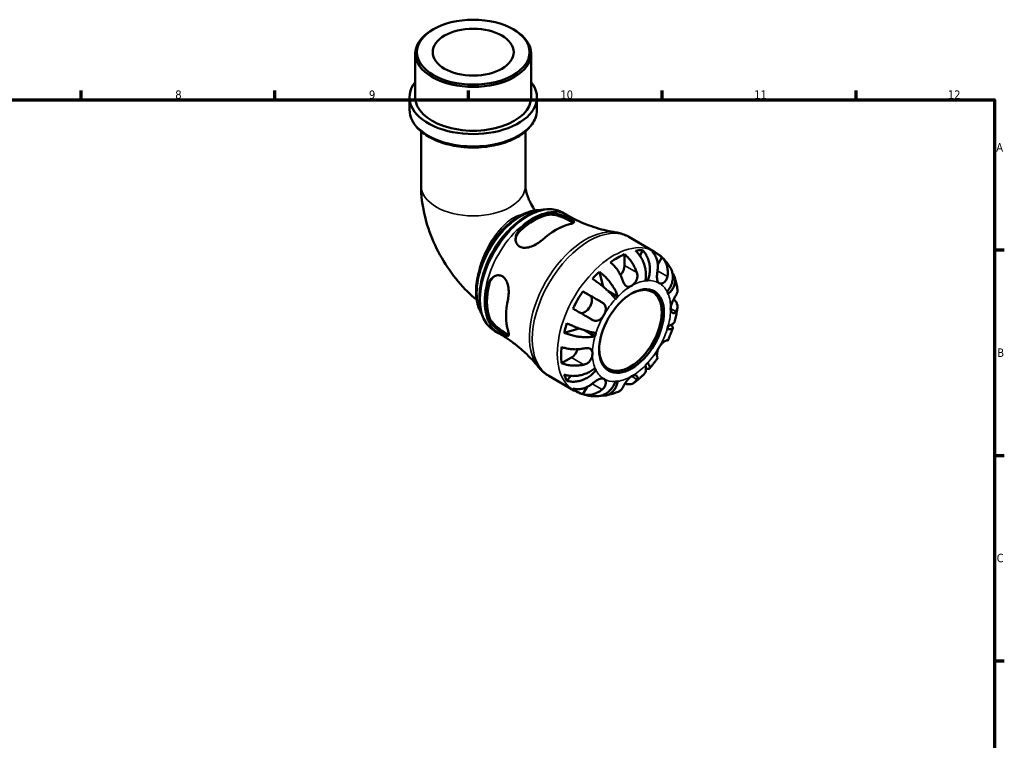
# Model space of a CAD drawing. Header units: millimetres. Extents: x 0 to 902, y -211 to 603.
# Tile 5 of 5: x 468 to 825, y 342 to 603. Entities that reach past the tile are written whole.
import ezdxf

# ---------------------------------------------------------------- set-up
doc = ezdxf.new("R2010")
doc.units = ezdxf.units.MM
for name, color, linetype, lineweight in [('Border (ANSI)', 7, 'Continuous', 70), ('Visible (ANSI)', 7, 'Continuous', 50), ('Visible Narrow (ANSI)', 7, 'Continuous', 35)]:
    doc.layers.add(name, color=color, linetype=linetype, lineweight=lineweight)
doc.styles.add('Note Text (ANSI)', font='tahoma.ttf')

# ---------------------------------------------------------------- blocks, each defined once
blk = doc.blocks.new('Borders Default Border')
at = {"layer": 'Border (ANSI)'}
for p, q in [((490.58, 574), (490.58, 577.45)), ((560.67, 574), (560.67, 577.45)), ((630.75, 574), (630.75, 577.45)), ((700.83, 574), (700.83, 577.45)), ((770.92, 574), (770.92, 577.45)), ((821, 519.75), (824.45, 519.75)), ((821, 445.5), (824.45, 445.5)), ((821, 371.25), (824.45, 371.25))]:
    blk.add_line(p, q, dxfattribs=at)
at = {"layer": 'Border (ANSI)', "flags": 128}
blk.add_lwpolyline([(20, 20), (20, 574), (821, 574), (821, 20), (20, 20)], dxfattribs=at)
at = {"layer": 'Border (ANSI)', "attachment_point": 7, "style": 'Note Text (ANSI)'}
for s, insert, char_height in [('8', (524.63, 574.33), 3.05), ('9', (594.7, 574.34), 3.05), ('10', (663.96, 574.34), 3.048), ('11', (734.04, 574.4), 3.048), ('12', (804.13, 574.4), 3.048), ('A', (821.63, 555.35), 3.05), ('B', (821.99, 481.1), 3.05), ('C', (821.8, 406.8), 3.05)]:
    blk.add_mtext(s, dxfattribs=dict(at, insert=insert, char_height=char_height))

msp = doc.modelspace()

# ---------------------------------------------------------------- linework, layer by layer
at = {"layer": 'Visible (ANSI)'}
for p, q in [((617.963, 599.552), (617.551, 599.313)), ((646.888, 599.552), (647.3, 599.313)), ((611.471, 574.937), (611.471, 590.813)), ((653.381, 574.937), (653.381, 590.813)), ((609.375, 570.579), (609.375, 574.937)), ((655.476, 570.579), (655.476, 574.937)), ((613.566, 562.612), (613.566, 542.95)), ((651.285, 562.612), (651.285, 542.95)), ((664.72, 533.279), (666.191, 532.432)), ((688.764, 524.453), (697.809, 519.244)), ((687.156, 518.222), (687.156, 514.14)), ((693.615, 519.701), (692.79, 517.606)), ((700.706, 517.097), (699.179, 514.453)), ((678.052, 511.91), (679.448, 506.472)), ((695.529, 508.702), (694.78, 509.133)), ((672.114, 504.794), (674.61, 503.346)), ((684.71, 502.873), (681.272, 504.853)), ((640.118, 490.556), (641.589, 489.71)), ((670.754, 491.358), (665.317, 489.853)), ((676.469, 488.599), (672.96, 490.62)), ((667.922, 480.827), (664.392, 478.794)), ((659.82, 474.191), (668.865, 468.982)), ((667.74, 474.215), (666.33, 472.442)), ((676.816, 476.291), (676.065, 476.723)), ((673.655, 470.243), (672.114, 467.574))]:
    msp.add_line(p, q, dxfattribs=at)
for centre, major_axis, ratio in [((632.426, 591.288), (-20.375, 0), 0.5758617), ((632.426, 591.288), (-14.668, 0), 0.5758617), ((689.701, 490.448), (-8.274, -14.368), 0.5780931)]:
    msp.add_ellipse(centre, major_axis=major_axis, ratio=ratio, dxfattribs=at)
for centre, major_axis, ratio, start_param, end_param in [((632.426, 590.813), (-20.955, 0), 0.5758617, 5.5016397, 10.2063236), ((632.426, 574.937), (-23.05, 0), 0.5758617, 5.8534856, 9.8544776), ((632.426, 574.937), (-20.955, 0), 0.5758617, 0, 3.1415927), ((654.371, 510.794), (12.302, 21.363), 0.5780931, 0.4938641, 1.0730649), ((654.371, 510.794), (11.982, 20.807), 0.5780931, 0.4858806, 1.0810484), ((662.29, 506.233), (-12.685, -22.028), 0.5780931, 3.6444382, 4.205676), ((684.61, 493.38), (14.381, 24.973), 0.5780931, 0.658216, 0.9087129), ((684.61, 493.38), (14.381, 24.973), 0.5780931, 0.3257538, 0.455777), ((684.61, 493.38), (14.381, 24.973), 0.5780931, 6.1560032, 6.4065), ((684.61, 512.674), (-1.797, -3.12), 0.5780931, 1.2267569, 2.3542608), ((684.61, 493.38), (14.381, 24.973), 0.5780931, 1.1111519, 1.2411751), ((654.371, 510.794), (12.302, 21.363), 0.5780931, 2.0646604, 2.6438612), ((654.371, 510.794), (11.982, 20.807), 0.5780931, 2.0566769, 2.6518447), ((689.291, 490.685), (7.985, 13.865), 0.5780931, 2.372156, 7.0526219), ((689.701, 490.448), (9.981, 17.332), 0.5780931, 0.3587599, 0.4227708), ((684.61, 493.38), (14.381, 24.973), 0.5780931, 1.4436142, 1.694111), ((672.81, 500.228), (1.797, 3.12), 0.5780931, 3.2058999, 6.2812516), ((689.701, 490.448), (-9.981, -17.332), 0.5780931, 4.2857507, 4.3497617), ((689.701, 490.448), (9.981, 17.332), 0.5780931, 5.8565471, 5.920558), ((662.29, 506.233), (-12.685, -22.028), 0.5780931, 5.2152345, 5.7764724), ((684.61, 493.38), (14.381, 24.973), 0.5780931, 1.8965501, 2.0265733), ((689.701, 490.448), (9.981, 17.332), 0.5780931, 5.0711489, 5.1351598), ((689.701, 490.448), (-9.981, -17.332), 0.5780931, 5.0711489, 5.1351598), ((684.61, 493.38), (14.381, 24.973), 0.5780931, 2.2290124, 2.4795092), ((667.922, 483.77), (-1.797, -3.12), 0.5780931, 0.7834645, 1.9182579), ((689.701, 490.448), (9.981, 17.332), 0.5780931, 4.2857507, 4.3497617), ((684.61, 493.38), (-14.381, -24.973), 0.5780931, 5.8235409, 5.9535641), ((689.701, 490.448), (-9.981, -17.332), 0.5780931, 5.8565471, 5.920558), ((689.701, 490.448), (-9.981, -17.332), 0.5780931, 0.3587599, 0.4227708), ((684.61, 493.38), (-14.381, -24.973), 0.5780931, 6.1560032, 6.4065)]:
    msp.add_ellipse(centre, major_axis=major_axis, ratio=ratio, start_param=start_param, end_param=end_param, dxfattribs=at)
for points, knots in [([(609.375, 570.579), (609.375, 569.159), (609.741, 567.744), (611.156, 565.026), (612.238, 563.731), (615.047, 561.364), (616.808, 560.306), (620.801, 558.576), (623.035, 557.905), (627.733, 557.018), (630.196, 556.799), (635.109, 556.828), (637.559, 557.075), (642.214, 558.013), (644.418, 558.704), (648.365, 560.482), (650.107, 561.569), (652.922, 564.051), (654.003, 565.447), (655.201, 568.115), (655.476, 569.346), (655.476, 570.579)], [3.9269908, 3.9269908, 3.9269908, 3.9269908, 4.2182627, 4.2182627, 4.526289, 4.526289, 4.8524198, 4.8524198, 5.1808933, 5.1808933, 5.5079376, 5.5079376, 5.8343666, 5.8343666, 6.1614866, 6.1614866, 6.4900146, 6.4900146, 6.8155586, 6.8155586, 7.0685835, 7.0685835, 7.0685835, 7.0685835]), ([(613.566, 542.95), (613.566, 539.382), (614.017, 535.91), (615.578, 529.152), (616.693, 525.865), (619.478, 519.527), (621.15, 516.478), (624.991, 510.716), (627.158, 508.003), (630.863, 504.179), (632.229, 502.907), (633.671, 501.712)], [3.1415927, 3.1415927, 3.1415927, 3.1415927, 3.440337, 3.440337, 3.7390814, 3.7390814, 4.0378257, 4.0378257, 4.3365701, 4.3365701, 4.4972434, 4.4972434, 4.4972434, 4.4972434]), ([(651.285, 542.95), (651.285, 542.781), (651.298, 542.503), (651.391, 541.773), (651.474, 541.314), (651.739, 540.246), (651.928, 539.627), (652.426, 538.284), (652.743, 537.555), (653.49, 536.076), (653.924, 535.326), (654.511, 534.434), (654.635, 534.251), (654.761, 534.072)], [3.14159265, 3.14159265, 3.14159265, 3.14159265, 3.29976394, 3.29976394, 3.46399301, 3.46399301, 3.6406153, 3.6406153, 3.8301929, 3.8301929, 4.02797792, 4.02797792, 4.08018705, 4.08018705, 4.08018705, 4.08018705]), ([(664.72, 533.279), (663.4, 534.039), (661.888, 534.457), (658.601, 534.592), (656.818, 534.277), (653.118, 532.93), (651.196, 531.86), (647.461, 529.081), (645.649, 527.367), (642.32, 523.485), (640.804, 521.318), (638.213, 516.746), (637.136, 514.343), (635.528, 509.527), (634.997, 507.115), (634.547, 502.512), (634.629, 500.321), (635.433, 496.394), (636.151, 494.652), (637.983, 492.124), (638.977, 491.214), (640.118, 490.556)], [5.4997209, 5.4997209, 5.4997209, 5.4997209, 5.7929356, 5.7929356, 6.1019464, 6.1019464, 6.4276795, 6.4276795, 6.7555425, 6.7555425, 7.0820997, 7.0820997, 7.4080963, 7.4080963, 7.7347334, 7.7347334, 8.0626536, 8.0626536, 8.3877728, 8.3877728, 8.6413135, 8.6413135, 8.6413135, 8.6413135]), ([(656.97, 534.2), (656.962, 534.2), (656.953, 534.2), (656.168, 534.233), (655.369, 534.177), (653.717, 533.894), (652.863, 533.661), (651.131, 533.022), (650.252, 532.612), (648.499, 531.629), (647.625, 531.054), (645.907, 529.76), (645.063, 529.039), (643.426, 527.474), (642.633, 526.629), (641.116, 524.838), (640.392, 523.891), (639.029, 521.92), (638.391, 520.896), (637.214, 518.794), (636.676, 517.716), (635.713, 515.533), (635.289, 514.428), (634.565, 512.216), (634.265, 511.109), (633.8, 508.921), (633.634, 507.839), (633.444, 505.726), (633.419, 504.695), (633.516, 502.713), (633.637, 501.761), (634.025, 499.966), (634.291, 499.122), (634.859, 497.809), (635.123, 497.306), (635.42, 496.836)], [7.3627081, 7.3627081, 7.3627081, 7.3627081, 7.3643442, 7.3643442, 7.5183986, 7.5183986, 7.6781067, 7.6781067, 7.8410887, 7.8410887, 8.0052813, 8.0052813, 8.1695778, 8.1695778, 8.3335465, 8.3335465, 8.4971399, 8.4971399, 8.660479, 8.660479, 8.8237643, 8.8237643, 8.9871436, 8.9871436, 9.1507913, 9.1507913, 9.3148113, 9.3148113, 9.479144, 9.479144, 9.6433277, 9.6433277, 9.8059305, 9.8059305, 9.9161149, 9.9161149, 9.9161149, 9.9161149]), ([(659.349, 532.976), (659.498, 533.01), (659.655, 533.037), (660.328, 533.118), (660.901, 533.106), (662.178, 532.949), (662.889, 532.791), (664.26, 532.393), (664.916, 532.162), (666.04, 531.721), (666.508, 531.521), (667.351, 531.132), (667.712, 530.95), (668.377, 530.572), (668.631, 530.39), (668.949, 530.026), (668.952, 529.853), (668.645, 529.539), (668.357, 529.395), (667.739, 529.192), (667.516, 529.129), (667.268, 529.069)], [-1.9564638, -1.9564638, -1.9564638, -1.9564638, -1.890339, -1.890339, -1.6850061, -1.6850061, -1.4589244, -1.4589244, -1.2518906, -1.2518906, -1.0857552, -1.0857552, -0.9194053, -0.9194053, -0.7102433, -0.7102433, -0.4523347, -0.4523347, -0.2137527, -0.2137527, -0.1036387, -0.1036387, -0.1036387, -0.1036387]), ([(659.349, 532.427), (659.865, 532.541), (660.514, 532.566), (661.923, 532.416), (662.683, 532.244), (664.069, 531.822), (664.79, 531.55), (666.14, 530.957), (666.767, 530.638), (667.781, 530.054), (668.214, 529.761), (668.499, 529.498), (668.504, 529.494), (668.508, 529.49)], [0.8533073, 0.8533073, 0.8533073, 0.8533073, 1.0825565, 1.0825565, 1.3118057, 1.3118057, 1.5244244, 1.5244244, 1.7370432, 1.7370432, 1.9546694, 1.9546694, 1.9581202, 1.9581202, 1.9581202, 1.9581202]), ([(666.191, 532.432), (667.36, 531.759), (668.554, 531.131), (670.967, 529.976), (672.185, 529.45), (674.619, 528.504), (675.833, 528.085), (678.23, 527.353), (679.412, 527.04), (681.72, 526.515), (682.846, 526.303), (683.932, 526.136)], [5.49972085, 5.49972085, 5.49972085, 5.49972085, 5.54379523, 5.54379523, 5.5878696, 5.5878696, 5.63194397, 5.63194397, 5.67601835, 5.67601835, 5.72009272, 5.72009272, 5.72009272, 5.72009272]), ([(657.312, 523.336), (657.146, 523.185), (656.971, 523.036), (656.294, 522.499), (655.749, 522.135), (654.455, 521.406), (653.692, 521.068), (652.218, 520.626), (651.506, 520.509), (650.334, 520.554), (649.864, 520.655), (649.063, 521.023), (648.736, 521.271), (648.167, 521.945), (647.959, 522.382), (647.712, 523.442), (647.723, 524.076), (648.026, 525.356), (648.334, 526), (648.961, 526.811), (649.167, 527.035), (649.393, 527.243)], [-1.976846, -1.976846, -1.976846, -1.976846, -1.9031641, -1.9031641, -1.705924, -1.705924, -1.4576478, -1.4576478, -1.2245583, -1.2245583, -1.0486206, -1.0486206, -0.8868322, -0.8868322, -0.6981746, -0.6981746, -0.4672608, -0.4672608, -0.2235625, -0.2235625, -0.1230578, -0.1230578, -0.1230578, -0.1230578]), ([(647.764, 523.409), (647.803, 523.922), (647.933, 524.459), (648.441, 525.614), (648.876, 526.213), (649.393, 526.694)], [0.47261078, 0.47261078, 0.47261078, 0.47261078, 0.65448666, 0.65448666, 0.88373584, 0.88373584, 0.88373584, 0.88373584]), ([(688.764, 524.453), (688.466, 524.625), (688.161, 524.785), (687.54, 525.082), (687.224, 525.219), (686.583, 525.468), (686.258, 525.581), (685.602, 525.781), (685.271, 525.869), (684.604, 526.02), (684.269, 526.084), (683.932, 526.136)], [5.49972085, 5.49972085, 5.49972085, 5.49972085, 5.54379523, 5.54379523, 5.5878696, 5.5878696, 5.63194397, 5.63194397, 5.67601835, 5.67601835, 5.72009272, 5.72009272, 5.72009272, 5.72009272]), ([(687.156, 518.222), (687.562, 517.891), (687.959, 517.518), (688.673, 516.763), (689.054, 516.311), (689.766, 515.349), (690.096, 514.839), (690.652, 513.872), (690.929, 513.326), (691.343, 512.367), (691.498, 511.956), (691.628, 511.565)], [0.17075309, 0.17075309, 0.17075309, 0.17075309, 0.33215152, 0.33215152, 0.49888818, 0.49888818, 0.66562485, 0.66562485, 0.83351137, 0.83351137, 0.95687373, 0.95687373, 0.95687373, 0.95687373]), ([(694.692, 508.621), (694.791, 509.121), (694.861, 509.689), (694.905, 510.854), (694.88, 511.451), (694.761, 512.546), (694.657, 513.144), (694.359, 514.322), (694.166, 514.9), (693.75, 515.923), (693.488, 516.463), (692.896, 517.475), (692.565, 517.947), (691.923, 518.735), (691.556, 519.123), (691.169, 519.464)], [4.0142509, 4.0142509, 4.0142509, 4.0142509, 4.1819549, 4.1819549, 4.3496588, 4.3496588, 4.5167189, 4.5167189, 4.6837789, 4.6837789, 4.8504333, 4.8504333, 5.0170876, 5.0170876, 5.1791816, 5.1791816, 5.1791816, 5.1791816]), ([(693.615, 519.701), (693.981, 519.358), (694.315, 518.967), (694.881, 518.172), (695.16, 517.694), (695.63, 516.67), (695.821, 516.124), (696.094, 515.087), (696.202, 514.5), (696.315, 513.305), (696.321, 512.697), (696.252, 511.584), (696.171, 510.976), (695.91, 509.79), (695.729, 509.212), (695.529, 508.702)], [0.1707461, 0.1707461, 0.1707461, 0.1707461, 0.33284, 0.33284, 0.4994944, 0.4994944, 0.6661487, 0.6661487, 0.8332087, 0.8332087, 1.0002688, 1.0002688, 1.1679728, 1.1679728, 1.3356767, 1.3356767, 1.3356767, 1.3356767]), ([(699.082, 512.288), (699.147, 512.698), (699.188, 513.127), (699.215, 514.13), (699.174, 514.698), (699.013, 515.703), (698.878, 516.233), (698.505, 517.227), (698.266, 517.693), (697.761, 518.468), (697.454, 518.85), (697.106, 519.186)], [4.42788405, 4.42788405, 4.42788405, 4.42788405, 4.5512464, 4.5512464, 4.71913293, 4.71913293, 4.88586959, 4.88586959, 5.05260626, 5.05260626, 5.21400469, 5.21400469, 5.21400469, 5.21400469]), ([(703.882, 513.031), (703.606, 513.524), (703.303, 514.008), (702.646, 514.95), (702.29, 515.409), (701.526, 516.293), (701.117, 516.718), (700.25, 517.524), (699.791, 517.906), (698.831, 518.616), (698.329, 518.945), (697.809, 519.244)], [5.1684042, 5.1684042, 5.1684042, 5.1684042, 5.23466753, 5.23466753, 5.30093086, 5.30093086, 5.36719419, 5.36719419, 5.43345752, 5.43345752, 5.49972085, 5.49972085, 5.49972085, 5.49972085]), ([(700.706, 517.097), (701.054, 516.761), (701.361, 516.379), (701.866, 515.604), (702.105, 515.138), (702.478, 514.143), (702.613, 513.614), (702.774, 512.609), (702.815, 512.04), (702.788, 511.038), (702.747, 510.609), (702.682, 510.199)], [0.17075309, 0.17075309, 0.17075309, 0.17075309, 0.33215152, 0.33215152, 0.49888818, 0.49888818, 0.66562485, 0.66562485, 0.83351137, 0.83351137, 0.95687373, 0.95687373, 0.95687373, 0.95687373]), ([(686.536, 508.633), (686.407, 509.025), (686.252, 509.435), (685.838, 510.394), (685.561, 510.94), (685.005, 511.907), (684.674, 512.417), (683.963, 513.379), (683.582, 513.831), (682.868, 514.586), (682.471, 514.959), (682.065, 515.29)], [4.42788405, 4.42788405, 4.42788405, 4.42788405, 4.5512464, 4.5512464, 4.71913293, 4.71913293, 4.88586959, 4.88586959, 5.05260626, 5.05260626, 5.21400469, 5.21400469, 5.21400469, 5.21400469]), ([(702.587, 504.606), (702.928, 505.034), (703.261, 505.524), (703.822, 506.536), (704.05, 507.059), (704.377, 508.022), (704.506, 508.552), (704.646, 509.6), (704.655, 510.118), (704.579, 511.041), (704.487, 511.531), (704.216, 512.363), (704.059, 512.715), (703.882, 513.031)], [4.0142509, 4.0142509, 4.0142509, 4.0142509, 4.18195485, 4.18195485, 4.34965881, 4.34965881, 4.51671888, 4.51671888, 4.68377895, 4.68377895, 4.85043327, 4.85043327, 4.98324926, 4.98324926, 4.98324926, 4.98324926]), ([(637.665, 506.929), (637.709, 507.127), (637.764, 507.32), (638.03, 508.094), (638.326, 508.625), (639.099, 509.573), (639.591, 509.974), (640.622, 510.486), (641.149, 510.618), (642.094, 510.601), (642.502, 510.503), (643.261, 510.118), (643.6, 509.837), (644.261, 509.037), (644.547, 508.487), (645.023, 507.127), (645.176, 506.288), (645.297, 504.642), (645.278, 503.836), (645.147, 502.714), (645.091, 502.371), (645.019, 502.043)], [-1.9564638, -1.9564638, -1.9564638, -1.9564638, -1.890339, -1.890339, -1.6850061, -1.6850061, -1.4589244, -1.4589244, -1.2518906, -1.2518906, -1.0857552, -1.0857552, -0.9194053, -0.9194053, -0.7102433, -0.7102433, -0.4523347, -0.4523347, -0.2137527, -0.2137527, -0.1036387, -0.1036387, -0.1036387, -0.1036387]), ([(638.139, 507.202), (638.298, 507.891), (638.6, 508.569), (639.349, 509.591), (639.753, 509.976), (640.182, 510.267)], [0.85330732, 0.85330732, 0.85330732, 0.85330732, 1.0825565, 1.0825565, 1.26567265, 1.26567265, 1.26567265, 1.26567265]), ([(678.052, 511.91), (678.481, 511.593), (678.911, 511.241), (679.701, 510.54), (680.132, 510.125), (680.963, 509.25), (681.363, 508.79), (682.058, 507.928), (682.418, 507.445), (683.073, 506.474), (683.369, 505.985), (683.853, 505.101), (684.085, 504.623), (684.464, 503.702), (684.611, 503.258), (684.71, 502.873)], [0.1707461, 0.1707461, 0.1707461, 0.1707461, 0.33284, 0.33284, 0.4994944, 0.4994944, 0.6661487, 0.6661487, 0.8332087, 0.8332087, 1.0002688, 1.0002688, 1.1679728, 1.1679728, 1.3356767, 1.3356767, 1.3356767, 1.3356767]), ([(691.628, 511.565), (691.629, 511.561), (691.63, 511.558), (691.694, 511.363), (691.741, 511.166), (691.801, 510.788), (691.816, 510.609), (691.821, 510.206), (691.804, 509.984), (691.703, 509.38), (691.581, 509.009), (691.215, 508.262), (690.962, 507.902), (690.372, 507.261), (690.038, 506.993), (689.701, 506.799)], [-0.58332629, -0.58332629, -0.58332629, -0.58332629, -0.58206847, -0.58206847, -0.51861604, -0.51861604, -0.4628074, -0.4628074, -0.39473272, -0.39473272, -0.27692423, -0.27692423, -0.14288351, -0.14288351, 0, 0, 0, 0]), ([(699.701, 507.769), (699.572, 507.844), (699.457, 507.943), (699.251, 508.195), (699.164, 508.35), (698.996, 508.78), (698.935, 509.074), (698.872, 509.716), (698.869, 510.054), (698.893, 510.659), (698.912, 510.912), (698.961, 511.416), (698.992, 511.664), (699.043, 512.037), (699.062, 512.163), (699.082, 512.288)], [0, 0, 0, 0, 0.07774953, 0.07774953, 0.16081914, 0.16081914, 0.27783798, 0.27783798, 0.3882896, 0.3882896, 0.46542959, 0.46542959, 0.54035429, 0.54035429, 0.57953204, 0.57953204, 0.57953204, 0.57953204]), ([(702.682, 510.199), (702.661, 510.066), (702.635, 509.935), (702.544, 509.577), (702.468, 509.357), (702.277, 508.935), (702.161, 508.737), (701.846, 508.311), (701.634, 508.106), (701.122, 507.755), (700.819, 507.642), (700.223, 507.575), (699.939, 507.631), (699.701, 507.769)], [-0.58004807, -0.58004807, -0.58004807, -0.58004807, -0.5384523, -0.5384523, -0.46383793, -0.46383793, -0.3862639, -0.3862639, -0.27840269, -0.27840269, -0.14277912, -0.14277912, 0, 0, 0, 0]), ([(704.489, 511.429), (704.572, 511.321), (704.649, 511.212), (704.936, 510.768), (705.123, 510.379), (705.374, 509.565), (705.437, 509.141), (705.454, 508.349), (705.409, 507.909), (705.193, 507.03), (705.023, 506.59), (704.618, 505.799), (704.346, 505.374), (703.695, 504.562), (703.316, 504.174), (702.934, 503.839)], [0.2794445, 0.2794445, 0.2794445, 0.2794445, 0.33284, 0.33284, 0.4994944, 0.4994944, 0.6661487, 0.6661487, 0.8332087, 0.8332087, 1.0002688, 1.0002688, 1.1679728, 1.1679728, 1.3356767, 1.3356767, 1.3356767, 1.3356767]), ([(706.282, 505.498), (706.242, 505.813), (706.196, 506.127), (706.092, 506.753), (706.033, 507.066), (705.903, 507.69), (705.83, 508.002), (705.671, 508.623), (705.585, 508.933), (705.396, 509.55), (705.294, 509.858), (705.185, 510.164)], [4.84695925, 4.84695925, 4.84695925, 4.84695925, 4.88621905, 4.88621905, 4.92547885, 4.92547885, 4.96473866, 4.96473866, 5.00399846, 5.00399846, 5.04325827, 5.04325827, 5.04325827, 5.04325827]), ([(683.874, 501.991), (683.673, 502.269), (683.416, 502.595), (682.819, 503.287), (682.48, 503.653), (681.808, 504.34), (681.414, 504.724), (680.575, 505.501), (680.13, 505.894), (679.292, 506.606), (678.822, 506.991), (677.868, 507.736), (677.385, 508.097), (676.518, 508.718), (676.056, 509.036), (675.605, 509.33)], [4.0142509, 4.0142509, 4.0142509, 4.0142509, 4.1819549, 4.1819549, 4.3496588, 4.3496588, 4.5167189, 4.5167189, 4.6837789, 4.6837789, 4.8504333, 4.8504333, 5.0170876, 5.0170876, 5.1791816, 5.1791816, 5.1791816, 5.1791816]), ([(689.701, 506.799), (689.494, 506.68), (689.288, 506.59), (688.865, 506.47), (688.65, 506.446), (688.148, 506.492), (687.876, 506.607), (687.453, 506.948), (687.295, 507.126), (687.056, 507.472), (686.969, 507.62), (686.814, 507.923), (686.745, 508.076), (686.629, 508.365), (686.581, 508.497), (686.536, 508.633)], [0, 0, 0, 0, 0.08783311, 0.08783311, 0.18435408, 0.18435408, 0.32279749, 0.32279749, 0.41754463, 0.41754463, 0.47774931, 0.47774931, 0.53276241, 0.53276241, 0.57681269, 0.57681269, 0.57681269, 0.57681269]), ([(672.114, 504.794), (672.579, 504.526), (673.065, 504.246), (673.989, 503.713), (674.512, 503.411), (675.562, 502.805), (676.088, 502.501), (677.039, 501.952), (677.552, 501.655), (678.407, 501.161), (678.759, 500.957), (679.082, 500.771)], [0.17075309, 0.17075309, 0.17075309, 0.17075309, 0.33215152, 0.33215152, 0.49888818, 0.49888818, 0.66562485, 0.66562485, 0.83351137, 0.83351137, 0.95687373, 0.95687373, 0.95687373, 0.95687373]), ([(703.844, 498.592), (703.844, 498.821), (703.867, 499.063), (703.961, 499.583), (704.035, 499.861), (704.272, 500.57), (704.459, 500.997), (704.804, 501.694), (704.951, 501.967), (705.201, 502.412), (705.305, 502.591), (705.505, 502.928), (705.601, 503.085), (705.717, 503.273), (705.744, 503.316), (705.77, 503.358)], [-2.49913258, -2.49913258, -2.49913258, -2.49913258, -2.41505436, -2.41505436, -2.32384732, -2.32384732, -2.1841143, -2.1841143, -2.08674766, -2.08674766, -2.01440674, -2.01440674, -1.93994266, -1.93994266, -1.91637503, -1.91637503, -1.91637503, -1.91637503]), ([(705.77, 503.358), (705.915, 503.59), (706.037, 503.84), (706.247, 504.437), (706.304, 504.789), (706.306, 505.236), (706.298, 505.366), (706.281, 505.498)], [4.42788405, 4.42788405, 4.42788405, 4.42788405, 4.5512464, 4.5512464, 4.71913293, 4.71913293, 4.78439088, 4.78439088, 4.78439088, 4.78439088]), ([(679.082, 500.771), (679.186, 500.71), (679.286, 500.645), (679.552, 500.448), (679.704, 500.306), (679.974, 499.985), (680.088, 499.807), (680.3, 499.345), (680.372, 499.054), (680.42, 498.357), (680.368, 497.948), (680.129, 497.098), (679.939, 496.664), (679.701, 496.252)], [-0.58004807, -0.58004807, -0.58004807, -0.58004807, -0.5384523, -0.5384523, -0.46383793, -0.46383793, -0.3862639, -0.3862639, -0.27840269, -0.27840269, -0.14277912, -0.14277912, 0, 0, 0, 0]), ([(704.953, 501.967), (705.221, 501.718), (705.449, 501.459), (705.839, 500.915), (706.019, 500.579), (706.253, 499.895), (706.306, 499.545), (706.304, 498.903), (706.247, 498.551), (706.037, 497.953), (705.915, 497.704), (705.77, 497.472)], [0.19206451, 0.19206451, 0.19206451, 0.19206451, 0.33215152, 0.33215152, 0.49888818, 0.49888818, 0.66562485, 0.66562485, 0.83351137, 0.83351137, 0.95687373, 0.95687373, 0.95687373, 0.95687373]), ([(705.397, 494.139), (705.479, 494.454), (705.556, 494.77), (705.702, 495.403), (705.77, 495.72), (705.898, 496.354), (705.957, 496.672), (706.067, 497.307), (706.118, 497.626), (706.209, 498.262), (706.25, 498.581), (706.286, 498.9)], [4.37516553, 4.37516553, 4.37516553, 4.37516553, 4.41479536, 4.41479536, 4.4544252, 4.4544252, 4.49405504, 4.49405504, 4.53368488, 4.53368488, 4.57331471, 4.57331471, 4.57331471, 4.57331471]), ([(645.019, 490.532), (645.067, 490.367), (645.108, 490.212), (645.235, 489.677), (645.278, 489.365), (645.262, 488.838), (645.173, 488.672), (644.819, 488.593), (644.563, 488.664), (643.937, 488.981), (643.615, 489.176), (642.894, 489.659), (642.515, 489.931), (641.645, 490.594), (641.162, 490.986), (640.12, 491.911), (639.576, 492.45), (638.617, 493.575), (638.212, 494.163), (637.823, 494.966), (637.732, 495.196), (637.665, 495.418)], [-1.976846, -1.976846, -1.976846, -1.976846, -1.9031641, -1.9031641, -1.705924, -1.705924, -1.4576478, -1.4576478, -1.2245583, -1.2245583, -1.0486206, -1.0486206, -0.8868322, -0.8868322, -0.6981746, -0.6981746, -0.4672608, -0.4672608, -0.2235625, -0.2235625, -0.1230578, -0.1230578, -0.1230578, -0.1230578]), ([(645.271, 489.225), (645.255, 489.23), (645.239, 489.235), (644.86, 489.356), (644.397, 489.579), (643.896, 489.868), (643.395, 490.156), (642.804, 490.539), (641.616, 491.411), (641.019, 491.9), (639.962, 492.889), (639.433, 493.463), (638.6, 494.61), (638.298, 495.185), (638.139, 495.691)], [-0.2224074, -0.2224074, -0.2224074, -0.2224074, -0.2126187, -0.2126187, 0, 0, 0, 0.2126187, 0.2126187, 0.4252375, 0.4252375, 0.6544867, 0.6544867, 0.8837358, 0.8837358, 0.8837358, 0.8837358]), ([(675.482, 494.535), (675.159, 494.722), (674.807, 494.925), (673.952, 495.42), (673.439, 495.716), (672.488, 496.266), (671.962, 496.57), (670.912, 497.176), (670.389, 497.478), (669.465, 498.011), (668.979, 498.291), (668.514, 498.559)], [4.42788405, 4.42788405, 4.42788405, 4.42788405, 4.5512464, 4.5512464, 4.71913293, 4.71913293, 4.88586959, 4.88586959, 5.05260626, 5.05260626, 5.21400469, 5.21400469, 5.21400469, 5.21400469]), ([(679.701, 496.252), (679.572, 496.027), (679.429, 495.811), (679.109, 495.392), (678.931, 495.191), (678.476, 494.76), (678.191, 494.555), (677.604, 494.269), (677.309, 494.185), (676.798, 494.143), (676.588, 494.155), (676.177, 494.232), (675.977, 494.296), (675.68, 494.427), (675.58, 494.478), (675.482, 494.535)], [0, 0, 0, 0, 0.07774953, 0.07774953, 0.16081914, 0.16081914, 0.27783798, 0.27783798, 0.3882896, 0.3882896, 0.46542959, 0.46542959, 0.54035429, 0.54035429, 0.57953204, 0.57953204, 0.57953204, 0.57953204]), ([(705.77, 497.472), (705.716, 497.386), (705.659, 497.308), (705.511, 497.136), (705.417, 497.053), (705.21, 496.926), (705.098, 496.886), (704.821, 496.854), (704.657, 496.894), (704.317, 497.108), (704.153, 497.309), (703.911, 497.856), (703.844, 498.204), (703.844, 498.592)], [-0.57647647, -0.57647647, -0.57647647, -0.57647647, -0.52968676, -0.52968676, -0.46054026, -0.46054026, -0.38562403, -0.38562403, -0.27730827, -0.27730827, -0.14258086, -0.14258086, 0, 0, 0, 0]), ([(666.33, 493.265), (666.81, 493.022), (667.317, 492.781), (668.289, 492.342), (668.843, 492.104), (669.965, 491.651), (670.534, 491.436), (671.569, 491.065), (672.131, 490.876), (673.223, 490.537), (673.753, 490.387), (674.683, 490.148), (675.168, 490.036), (676.064, 489.863), (676.475, 489.801), (676.816, 489.765)], [0.1707461, 0.1707461, 0.1707461, 0.1707461, 0.33284, 0.33284, 0.4994944, 0.4994944, 0.6661487, 0.6661487, 0.8332087, 0.8332087, 1.0002688, 1.0002688, 1.1679728, 1.1679728, 1.3356767, 1.3356767, 1.3356767, 1.3356767]), ([(703.958, 492.673), (704.104, 492.539), (704.233, 492.405), (704.487, 492.097), (704.579, 491.931), (704.655, 491.662), (704.646, 491.533), (704.506, 491.323), (704.377, 491.243), (704.05, 491.135), (703.822, 491.099), (703.261, 491.079), (702.928, 491.096), (702.587, 491.131)], [0.38588144, 0.38588144, 0.38588144, 0.38588144, 0.49949435, 0.49949435, 0.66614868, 0.66614868, 0.83320875, 0.83320875, 1.00026882, 1.00026882, 1.16797277, 1.16797277, 1.33567673, 1.33567673, 1.33567673, 1.33567673]), ([(702.934, 492.298), (703.316, 492.404), (703.695, 492.542), (704.346, 492.865), (704.618, 493.05), (705.023, 493.419), (705.193, 493.637), (705.342, 493.958), (705.373, 494.048), (705.397, 494.139)], [4.0142509, 4.0142509, 4.0142509, 4.0142509, 4.18195485, 4.18195485, 4.34965881, 4.34965881, 4.51671888, 4.51671888, 4.57987548, 4.57987548, 4.57987548, 4.57987548]), ([(655.939, 477.526), (655.249, 478.381), (654.501, 479.248), (652.889, 480.981), (652.025, 481.847), (650.189, 483.552), (649.216, 484.392), (647.177, 486.022), (646.11, 486.812), (643.9, 488.319), (642.757, 489.037), (641.589, 489.71)], [2.13775633, 2.13775633, 2.13775633, 2.13775633, 2.1818307, 2.1818307, 2.22590508, 2.22590508, 2.26997945, 2.26997945, 2.31405382, 2.31405382, 2.3581282, 2.3581282, 2.3581282, 2.3581282]), ([(676.469, 488.599), (676.087, 488.493), (675.63, 488.4), (674.644, 488.27), (674.114, 488.233), (673.107, 488.211), (672.536, 488.224), (671.368, 488.306), (670.77, 488.377), (669.676, 488.547), (669.078, 488.664), (667.905, 488.946), (667.329, 489.112), (666.326, 489.444), (665.806, 489.64), (665.317, 489.853)], [4.0142509, 4.0142509, 4.0142509, 4.0142509, 4.1819549, 4.1819549, 4.3496588, 4.3496588, 4.5167189, 4.5167189, 4.6837789, 4.6837789, 4.8504333, 4.8504333, 5.0170876, 5.0170876, 5.1791816, 5.1791816, 5.1791816, 5.1791816]), ([(702.802, 487.002), (702.942, 487.297), (703.077, 487.594), (703.341, 488.189), (703.47, 488.488), (703.72, 489.088), (703.841, 489.39), (704.076, 489.994), (704.19, 490.298), (704.411, 490.906), (704.517, 491.211), (704.62, 491.517)], [4.07012401, 4.07012401, 4.07012401, 4.07012401, 4.10904643, 4.10904643, 4.14796885, 4.14796885, 4.18689128, 4.18689128, 4.2258137, 4.2258137, 4.26473612, 4.26473612, 4.26473612, 4.26473612]), ([(664.392, 484.681), (664.882, 484.495), (665.404, 484.339), (666.416, 484.098), (666.998, 483.995), (668.187, 483.86), (668.794, 483.829), (669.909, 483.831), (670.52, 483.864), (671.558, 483.984), (671.991, 484.055), (672.394, 484.138)], [0.17075309, 0.17075309, 0.17075309, 0.17075309, 0.33215152, 0.33215152, 0.49888818, 0.49888818, 0.66562485, 0.66562485, 0.83351137, 0.83351137, 0.95687373, 0.95687373, 0.95687373, 0.95687373]), ([(699.082, 480.84), (699.061, 480.852), (699.041, 480.871), (698.989, 480.946), (698.959, 481.017), (698.91, 481.21), (698.891, 481.334), (698.869, 481.686), (698.873, 481.933), (698.94, 482.565), (699.017, 482.959), (699.276, 483.797), (699.463, 484.233), (699.701, 484.645)], [-0.58004807, -0.58004807, -0.58004807, -0.58004807, -0.5384523, -0.5384523, -0.46383793, -0.46383793, -0.3862639, -0.3862639, -0.27840269, -0.27840269, -0.14277912, -0.14277912, 0, 0, 0, 0]), ([(699.701, 484.645), (699.831, 484.87), (699.974, 485.085), (700.292, 485.506), (700.468, 485.708), (700.901, 486.151), (701.161, 486.372), (701.64, 486.719), (701.856, 486.848), (702.173, 487.002), (702.287, 487.046), (702.476, 487.097), (702.551, 487.105), (702.638, 487.094), (702.662, 487.086), (702.682, 487.075)], [0, 0, 0, 0, 0.07774953, 0.07774953, 0.16081914, 0.16081914, 0.27783798, 0.27783798, 0.3882896, 0.3882896, 0.46542959, 0.46542959, 0.54035429, 0.54035429, 0.57953204, 0.57953204, 0.57953204, 0.57953204]), ([(702.682, 487.075), (702.747, 487.037), (702.788, 487.012), (702.815, 486.995), (702.774, 487.017), (702.678, 487.071), (702.662, 487.081), (702.643, 487.091)], [4.42788405, 4.42788405, 4.42788405, 4.42788405, 4.5512464, 4.5512464, 4.71913293, 4.71913293, 4.74980601, 4.74980601, 4.74980601, 4.74980601]), ([(672.394, 484.138), (672.543, 484.169), (672.691, 484.195), (673.051, 484.245), (673.259, 484.262), (673.676, 484.268), (673.881, 484.255), (674.348, 484.177), (674.588, 484.093), (675.044, 483.813), (675.232, 483.598), (675.494, 483.039), (675.559, 482.693), (675.559, 482.304)], [-0.57647647, -0.57647647, -0.57647647, -0.57647647, -0.52968676, -0.52968676, -0.46054026, -0.46054026, -0.38562403, -0.38562403, -0.27730827, -0.27730827, -0.14258086, -0.14258086, 0, 0, 0, 0]), ([(675.559, 482.304), (675.559, 482.075), (675.536, 481.834), (675.439, 481.315), (675.362, 481.039), (675.093, 480.348), (674.866, 479.944), (674.369, 479.335), (674.138, 479.111), (673.692, 478.778), (673.491, 478.655), (673.064, 478.448), (672.84, 478.365), (672.54, 478.284), (672.467, 478.267), (672.394, 478.252)], [-2.49913258, -2.49913258, -2.49913258, -2.49913258, -2.41505436, -2.41505436, -2.32384732, -2.32384732, -2.1841143, -2.1841143, -2.08674766, -2.08674766, -2.01440674, -2.01440674, -1.93994266, -1.93994266, -1.91637503, -1.91637503, -1.91637503, -1.91637503]), ([(655.939, 477.526), (656.153, 477.26), (656.377, 477.002), (656.842, 476.501), (657.085, 476.259), (657.587, 475.792), (657.847, 475.568), (658.384, 475.139), (658.661, 474.934), (659.23, 474.546), (659.522, 474.363), (659.82, 474.191)], [2.13775633, 2.13775633, 2.13775633, 2.13775633, 2.1818307, 2.1818307, 2.22590508, 2.22590508, 2.26997945, 2.26997945, 2.31405382, 2.31405382, 2.3581282, 2.3581282, 2.3581282, 2.3581282]), ([(672.394, 478.252), (671.991, 478.169), (671.558, 478.098), (670.52, 477.977), (669.909, 477.945), (668.794, 477.943), (668.187, 477.974), (666.998, 478.108), (666.416, 478.212), (665.404, 478.452), (664.882, 478.608), (664.392, 478.794)], [4.42788405, 4.42788405, 4.42788405, 4.42788405, 4.5512464, 4.5512464, 4.71913293, 4.71913293, 4.88586959, 4.88586959, 5.05260626, 5.05260626, 5.21400469, 5.21400469, 5.21400469, 5.21400469]), ([(694.319, 474.954), (694.388, 475.021), (694.451, 475.095), (694.657, 475.387), (694.761, 475.645), (694.88, 476.182), (694.905, 476.512), (694.861, 477.24), (694.791, 477.638), (694.692, 478.024)], [0.76929191, 0.76929191, 0.76929191, 0.76929191, 0.83320875, 0.83320875, 1.00026882, 1.00026882, 1.16797277, 1.16797277, 1.33567673, 1.33567673, 1.33567673, 1.33567673]), ([(695.529, 478.906), (695.729, 478.627), (695.91, 478.346), (696.171, 477.847), (696.252, 477.63), (696.321, 477.29), (696.315, 477.136), (696.202, 476.907), (696.094, 476.833), (695.821, 476.761), (695.63, 476.757), (695.239, 476.819), (695.064, 476.862), (694.88, 476.918)], [4.0142509, 4.0142509, 4.0142509, 4.0142509, 4.18195485, 4.18195485, 4.34965881, 4.34965881, 4.51671888, 4.51671888, 4.68377895, 4.68377895, 4.85043327, 4.85043327, 4.9609653, 4.9609653, 4.9609653, 4.9609653]), ([(696.202, 476.937), (696.415, 477.179), (696.626, 477.424), (697.043, 477.918), (697.249, 478.169), (697.655, 478.675), (697.855, 478.93), (698.25, 479.446), (698.444, 479.707), (698.828, 480.234), (699.017, 480.499), (699.202, 480.767)], [3.58926113, 3.58926113, 3.58926113, 3.58926113, 3.62818263, 3.62818263, 3.66710412, 3.66710412, 3.70602562, 3.70602562, 3.74494712, 3.74494712, 3.78386862, 3.78386862, 3.78386862, 3.78386862]), ([(699.202, 480.767), (699.202, 480.767), (699.201, 480.768), (699.188, 480.777), (699.147, 480.801), (699.082, 480.84)], [0.80819257, 0.80819257, 0.80819257, 0.80819257, 0.83351137, 0.83351137, 0.95687373, 0.95687373, 0.95687373, 0.95687373]), ([(665.317, 474.687), (665.806, 474.523), (666.326, 474.4), (667.329, 474.239), (667.905, 474.189), (669.078, 474.183), (669.676, 474.226), (670.77, 474.378), (671.368, 474.5), (672.536, 474.831), (673.107, 475.04), (674.114, 475.484), (674.644, 475.76), (675.63, 476.38), (676.087, 476.723), (676.469, 477.058)], [0.1707461, 0.1707461, 0.1707461, 0.1707461, 0.33284, 0.33284, 0.4994944, 0.4994944, 0.6661487, 0.6661487, 0.8332087, 0.8332087, 1.0002688, 1.0002688, 1.1679728, 1.1679728, 1.3356767, 1.3356767, 1.3356767, 1.3356767]), ([(676.816, 476.291), (676.475, 475.862), (676.064, 475.417), (675.168, 474.598), (674.683, 474.224), (673.753, 473.608), (673.223, 473.309), (672.131, 472.809), (671.569, 472.609), (670.534, 472.326), (669.965, 472.217), (668.843, 472.111), (668.289, 472.114), (667.317, 472.204), (666.81, 472.298), (666.33, 472.442)], [4.0142509, 4.0142509, 4.0142509, 4.0142509, 4.1819549, 4.1819549, 4.3496588, 4.3496588, 4.5167189, 4.5167189, 4.6837789, 4.6837789, 4.8504333, 4.8504333, 5.0170876, 5.0170876, 5.1791816, 5.1791816, 5.1791816, 5.1791816]), ([(686.536, 470.045), (686.584, 470.135), (686.635, 470.23), (686.772, 470.481), (686.861, 470.642), (687.064, 470.998), (687.178, 471.193), (687.478, 471.686), (687.67, 471.987), (688.14, 472.651), (688.419, 473.002), (689.034, 473.634), (689.365, 473.904), (689.701, 474.097)], [-0.57647647, -0.57647647, -0.57647647, -0.57647647, -0.52968676, -0.52968676, -0.46054026, -0.46054026, -0.38562403, -0.38562403, -0.27730827, -0.27730827, -0.14258086, -0.14258086, 0, 0, 0, 0]), ([(689.701, 474.097), (689.9, 474.212), (690.097, 474.298), (690.498, 474.42), (690.697, 474.45), (691.161, 474.442), (691.397, 474.362), (691.677, 474.124), (691.755, 473.999), (691.821, 473.747), (691.826, 473.63), (691.793, 473.378), (691.753, 473.245), (691.672, 473.064), (691.651, 473.021), (691.628, 472.977)], [-2.49913258, -2.49913258, -2.49913258, -2.49913258, -2.41505436, -2.41505436, -2.32384732, -2.32384732, -2.1841143, -2.1841143, -2.08674766, -2.08674766, -2.01440674, -2.01440674, -1.93994266, -1.93994266, -1.91637503, -1.91637503, -1.91637503, -1.91637503]), ([(690.64, 471.806), (690.898, 471.996), (691.153, 472.191), (691.659, 472.588), (691.91, 472.79), (692.406, 473.203), (692.651, 473.413), (693.137, 473.841), (693.377, 474.058), (693.852, 474.501), (694.087, 474.725), (694.32, 474.953)], [3.28061366, 3.28061366, 3.28061366, 3.28061366, 3.32024991, 3.32024991, 3.35988616, 3.35988616, 3.3995224, 3.3995224, 3.43915865, 3.43915865, 3.4787949, 3.4787949, 3.4787949, 3.4787949]), ([(668.514, 469.663), (668.979, 469.531), (669.465, 469.457), (670.389, 469.409), (670.912, 469.436), (671.962, 469.611), (672.488, 469.76), (673.439, 470.125), (673.952, 470.374), (674.807, 470.9), (675.159, 471.15), (675.482, 471.411)], [0.17075309, 0.17075309, 0.17075309, 0.17075309, 0.33215152, 0.33215152, 0.49888818, 0.49888818, 0.66562485, 0.66562485, 0.83351137, 0.83351137, 0.95687373, 0.95687373, 0.95687373, 0.95687373]), ([(675.482, 471.411), (675.586, 471.496), (675.693, 471.581), (675.996, 471.816), (676.195, 471.965), (676.607, 472.26), (676.819, 472.403), (677.323, 472.721), (677.611, 472.881), (678.239, 473.166), (678.566, 473.266), (679.182, 473.32), (679.463, 473.266), (679.701, 473.128)], [-0.58004807, -0.58004807, -0.58004807, -0.58004807, -0.5384523, -0.5384523, -0.46383793, -0.46383793, -0.3862639, -0.3862639, -0.27840269, -0.27840269, -0.14277912, -0.14277912, 0, 0, 0, 0]), ([(677.187, 466.847), (677.559, 466.851), (677.954, 466.892), (678.822, 467.077), (679.292, 467.243), (680.13, 467.64), (680.575, 467.909), (681.414, 468.555), (681.808, 468.933), (682.48, 469.699), (682.819, 470.158), (683.416, 471.151), (683.673, 471.685), (683.874, 472.194)], [0.36290587, 0.36290587, 0.36290587, 0.36290587, 0.49949435, 0.49949435, 0.66614868, 0.66614868, 0.83320875, 0.83320875, 1.00026882, 1.00026882, 1.16797277, 1.16797277, 1.33567673, 1.33567673, 1.33567673, 1.33567673]), ([(684.71, 472.275), (684.611, 471.776), (684.464, 471.253), (684.085, 470.281), (683.853, 469.832), (683.369, 469.084), (683.073, 468.716), (682.418, 468.087), (682.058, 467.827), (681.363, 467.444), (680.963, 467.285), (680.132, 467.093), (679.701, 467.06), (679.165, 467.085), (679.024, 467.097), (678.881, 467.117)], [4.0142509, 4.0142509, 4.0142509, 4.0142509, 4.1819549, 4.1819549, 4.3496588, 4.3496588, 4.5167189, 4.5167189, 4.6837789, 4.6837789, 4.8504333, 4.8504333, 5.0170876, 5.0170876, 5.0734976, 5.0734976, 5.0734976, 5.0734976]), ([(679.701, 473.128), (679.831, 473.053), (679.946, 472.953), (680.15, 472.703), (680.235, 472.549), (680.381, 472.132), (680.417, 471.852), (680.371, 471.272), (680.297, 470.979), (680.078, 470.487), (679.963, 470.288), (679.691, 469.912), (679.537, 469.736), (679.275, 469.485), (679.18, 469.402), (679.082, 469.322)], [0, 0, 0, 0, 0.07774953, 0.07774953, 0.16081914, 0.16081914, 0.27783798, 0.27783798, 0.3882896, 0.3882896, 0.46542959, 0.46542959, 0.54035429, 0.54035429, 0.57953204, 0.57953204, 0.57953204, 0.57953204]), ([(691.628, 472.977), (691.498, 472.734), (691.343, 472.503), (690.929, 472.02), (690.652, 471.793), (690.096, 471.467), (689.766, 471.337), (689.054, 471.195), (688.673, 471.182), (688.005, 471.245), (687.665, 471.312), (687.315, 471.419)], [4.42788405, 4.42788405, 4.42788405, 4.42788405, 4.5512464, 4.5512464, 4.71913293, 4.71913293, 4.88586959, 4.88586959, 5.05260626, 5.05260626, 5.19281402, 5.19281402, 5.19281402, 5.19281402]), ([(668.865, 468.982), (669.379, 468.687), (669.909, 468.42), (670.992, 467.95), (671.545, 467.746), (672.664, 467.402), (673.229, 467.262), (674.363, 467.043), (674.932, 466.964), (676.064, 466.863), (676.628, 466.842), (677.187, 466.847)], [2.3581282, 2.3581282, 2.3581282, 2.3581282, 2.42360928, 2.42360928, 2.48909037, 2.48909037, 2.55457145, 2.55457145, 2.62005253, 2.62005253, 2.68553362, 2.68553362, 2.68553362, 2.68553362]), ([(679.082, 469.322), (678.759, 469.061), (678.407, 468.81), (677.552, 468.285), (677.039, 468.035), (676.088, 467.671), (675.562, 467.522), (674.512, 467.347), (673.989, 467.32), (673.065, 467.368), (672.579, 467.442), (672.114, 467.574)], [4.42788405, 4.42788405, 4.42788405, 4.42788405, 4.5512464, 4.5512464, 4.71913293, 4.71913293, 4.88586959, 4.88586959, 5.05260626, 5.05260626, 5.21400469, 5.21400469, 5.21400469, 5.21400469]), ([(680.328, 467.144), (680.648, 467.201), (680.966, 467.266), (681.595, 467.41), (681.907, 467.489), (682.525, 467.661), (682.832, 467.754), (683.439, 467.951), (683.739, 468.057), (684.335, 468.279), (684.63, 468.396), (684.922, 468.518)], [2.81077014, 2.81077014, 2.81077014, 2.81077014, 2.85003511, 2.85003511, 2.88930008, 2.88930008, 2.92856505, 2.92856505, 2.96783002, 2.96783002, 3.00709499, 3.00709499, 3.00709499, 3.00709499]), ([(684.922, 468.519), (685.049, 468.572), (685.17, 468.632), (685.561, 468.862), (685.838, 469.088), (686.252, 469.571), (686.407, 469.802), (686.536, 470.045)], [0.59826566, 0.59826566, 0.59826566, 0.59826566, 0.66562485, 0.66562485, 0.83351137, 0.83351137, 0.95687373, 0.95687373, 0.95687373, 0.95687373])]:
    msp.add_open_spline(points, degree=3, knots=knots, dxfattribs=at)
at = {"layer": 'Visible Narrow (ANSI)'}
for p, q in [((659.349, 532.427), (659.349, 532.976)), ((649.393, 526.694), (649.393, 527.243)), ((691.628, 511.565), (687.156, 514.14)), ((702.682, 510.199), (699.08, 512.273)), ((638.139, 507.202), (637.665, 506.929)), ((679.082, 500.771), (674.61, 503.346)), ((638.139, 495.691), (637.665, 495.418)), ((705.77, 497.472), (703.844, 498.581)), ((672.394, 478.252), (667.922, 480.827)), ((691.628, 472.977), (689.692, 474.092)), ((679.082, 469.322), (675.47, 471.402))]:
    msp.add_line(p, q, dxfattribs=at)
for centre, major_axis, ratio, start_param, end_param in [((632.426, 570.579), (23.051, 0), 0.5758617, 3.1415927, 6.2831853), ((632.426, 567.506), (18.859, 0), 0.5758617, 4.2905347, 5.1342432), ((632.426, 542.95), (18.86, 0), 0.5758617, 3.1415927, 6.2831853), ((652.419, 511.918), (-12.301, -21.361), 0.5780931, 3.1415927, 6.2831853), ((653.89, 511.071), (12.301, 21.361), 0.5780931, 0, 3.1415927), ((647.544, 531.84), (-0.579, 1.005), 0.5780931, 1.6546415, 2.2851906), ((649.751, 530.999), (-0.579, 1.005), 0.5780931, 5.4997209, 6.2831853), ((650.792, 512.855), (-11.288, -19.602), 0.5780931, 4.060376, 5.364402), ((673.083, 500.018), (14.343, 24.908), 0.5780931, 0.2203719, 2.9212208), ((674.292, 499.322), (-14.472, -25.131), 0.5780931, 3.1415927, 6.2831853), ((683.337, 494.113), (14.472, 25.131), 0.5780931, 0, 3.1415927), ((689.701, 490.448), (-9.981, -17.332), 0.5780931, 3.9250571, 4.2857507), ((689.701, 490.448), (-9.981, -17.332), 0.5780931, 3.5643635, 3.9250571), ((689.701, 490.448), (9.981, 17.332), 0.5780931, 6.2812516, 6.6419452), ((689.701, 490.448), (9.981, 17.332), 0.5780931, 5.920558, 6.2812516), ((689.701, 490.448), (9.981, 17.332), 0.5780931, 5.4958534, 5.8565471), ((689.701, 490.448), (-9.981, -17.332), 0.5780931, 4.3497617, 4.7104553), ((689.701, 490.448), (-9.981, -17.332), 0.5780931, 4.7104553, 5.0711489), ((689.701, 490.448), (9.981, 17.332), 0.5780931, 5.1351598, 5.4958534), ((689.701, 490.448), (-9.981, -17.332), 0.5780931, 5.1351598, 5.4958534), ((689.701, 490.448), (9.981, 17.332), 0.5780931, 4.7104553, 5.0711489), ((689.701, 490.448), (9.981, 17.332), 0.5780931, 4.3497617, 4.7104553), ((689.701, 490.448), (-9.981, -17.332), 0.5780931, 5.4958534, 5.8565471), ((689.701, 490.448), (9.981, 17.332), 0.5780931, 3.9250571, 4.2857507), ((689.701, 490.448), (-9.981, -17.332), 0.5780931, 5.920558, 6.2812516), ((689.701, 490.448), (9.981, 17.332), 0.5780931, 3.5643635, 3.9250571), ((689.701, 490.448), (-9.981, -17.332), 0.5780931, 6.2812516, 6.6419452)]:
    msp.add_ellipse(centre, major_axis=major_axis, ratio=ratio, start_param=start_param, end_param=end_param, dxfattribs=at)
for points, knots in [([(635.3, 497.245), (634.449, 498.856), (633.941, 500.849), (633.652, 505.987), (634.129, 509.295), (636.089, 515.467), (637.402, 518.318), (640.754, 523.778), (642.836, 526.353), (646.585, 529.848), (648.167, 531.035), (649.751, 531.947)], [-3.5802454, -3.5802454, -3.5802454, -3.5802454, -3.2040917, -3.2040917, -2.7183335, -2.7183335, -2.307447, -2.307447, -1.8678718, -1.8678718, -1.5707963, -1.5707963, -1.5707963, -1.5707963]), ([(647.014, 531.423), (646.041, 530.863), (645.078, 530.125), (643.055, 528.25), (642.009, 527.074), (639.932, 524.389), (638.918, 522.854), (636.712, 518.922), (635.656, 516.448), (634.66, 513), (634.429, 511.995), (634.263, 511.011)], [-3.1415927, -3.1415927, -3.1415927, -3.1415927, -2.9245171, -2.9245171, -2.6682502, -2.6682502, -2.3805673, -2.3805673, -1.961084, -1.961084, -1.78684, -1.78684, -1.78684, -1.78684]), ([(649.751, 531.947), (650.803, 532.553), (651.856, 533.038), (654.16, 533.83), (655.4, 534.066), (656.573, 534.101)], [-7.85398163, -7.85398163, -7.85398163, -7.85398163, -7.65660039, -7.65660039, -7.41380463, -7.41380463, -7.41380463, -7.41380463])]:
    msp.add_open_spline(points, degree=3, knots=knots, dxfattribs=at)
msp.add_open_spline([(650.503, 532.707), (649.365, 532.509), (648.185, 532.097), (647.014, 531.423)], degree=3, dxfattribs=at)

# ---------------------------------------------------------------- block references
msp.add_blockref('Borders Default Border', (0, 0))

doc.saveas('drawing.dxf')
